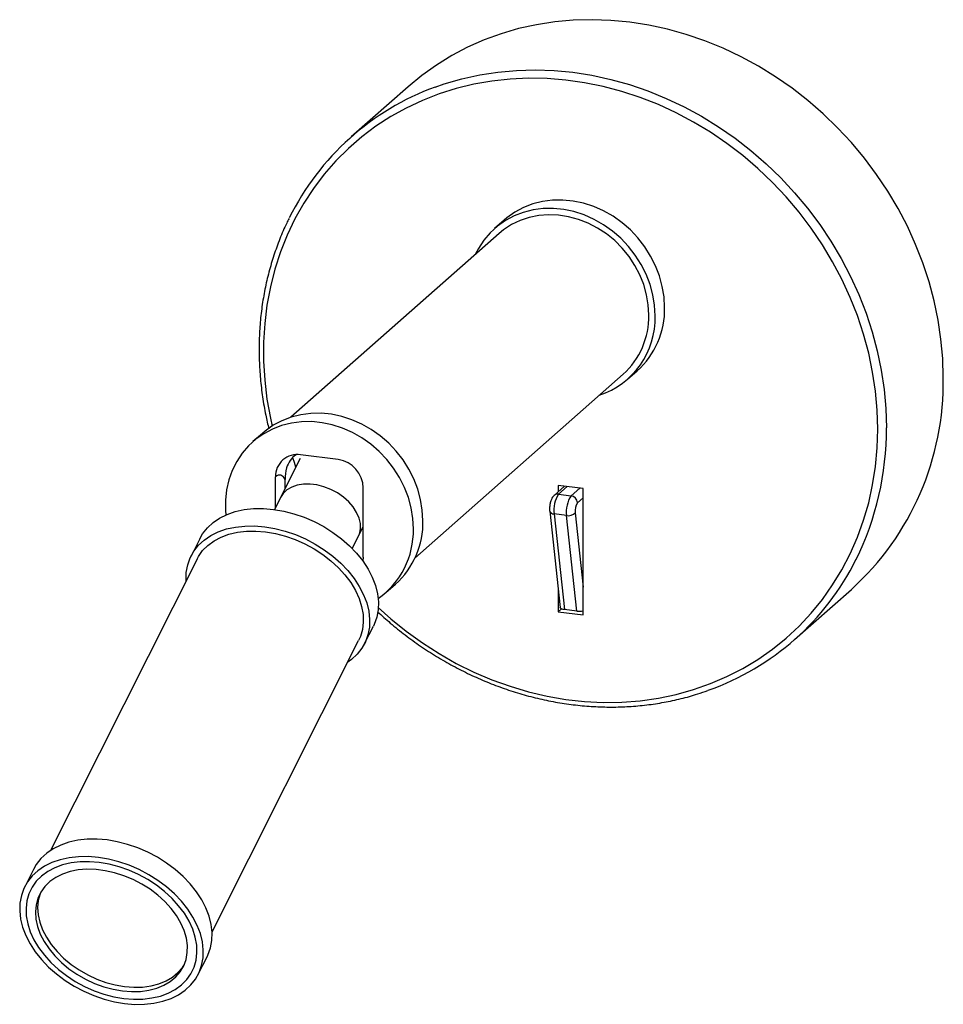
# Paper-space layout '_Dimétrica' of a CAD drawing. Header units: millimetres. Extents: x -91 to 47, y -99 to 48.
import ezdxf

# ---------------------------------------------------------------- set-up
doc = ezdxf.new("R2010")
doc.units = ezdxf.units.MM

psp = doc.layouts.new('_Dimétrica')

# ---------------------------------------------------------------- linework, layer by layer
at = {"color": 7, "linetype": 'Continuous', "lineweight": 25}
for p, q in [((-33.07, 37.5), (-41.56, 30.02)), ((-18.76, 17.6), (-20.17, 16.35)), ((-19.51, 15.6), (-50.6, -11.82)), ((-32.08, -32.82), (-0.99, -5.4)), ((-0.33, -6.15), (1.08, -4.9)), ((-54.82, -14.21), (-56.24, -15.45)), ((-43.51, -18.11), (-49.12, -17.4)), ((-49.18, -17.94), (-53.02, -25.57)), ((-52.86, -25.26), (-52.86, -20.7)), ((-51.45, -22.45), (-51.45, -21.09)), ((-6.97, -22.45), (-10.71, -21.98)), ((-10.71, -21.98), (-10.71, -22.95)), ((-39.77, -32.7), (-39.77, -22.35)), ((-9.74, -22.1), (-11.29, -23.46)), ((-10.63, -23.27), (-8.75, -23.51)), ((-6.97, -41.31), (-6.97, -22.45)), ((-11.96, -25.8), (-10.41, -40.2)), ((-9.44, -26.47), (-11.31, -26.24)), ((-11.31, -26.24), (-9.77, -40.51)), ((-7.9, -40.74), (-9.44, -26.47)), ((-41.41, -31.41), (-39.77, -28.15)), ((-64.17, -29.93), (-65.47, -32.52)), ((-64.58, -32.97), (-86.46, -76.47)), ((-39.77, -32.7), (-39.82, -33.3)), ((-36.39, -37.95), (-34.98, -36.71)), ((-10.71, -37.44), (-10.71, -40.84)), ((24.59, -44.98), (33.07, -37.5)), ((-10.21, -40.4), (-10.71, -40.84)), ((-10.71, -40.84), (-6.97, -41.31)), ((-7.9, -40.74), (-9.77, -40.51)), ((-39.57, -45.56), (-38.26, -42.96)), ((-62.34, -88.6), (-40.46, -45.11)), ((-88.99, -79.26), (-90.29, -81.86)), ((-64.39, -94.89), (-63.08, -92.3))]:
    psp.add_line(p, q, dxfattribs=at)
at = {"color": 8, "linetype": 'Continuous', "lineweight": 25}
for p, q in [((-9.36, -22.15), (-10.63, -23.27)), ((-8.75, -23.51), (-7.48, -22.39)), ((-6.97, -23.82), (-7.82, -24.57)), ((-8.16, -26.05), (-6.97, -37.14))]:
    psp.add_line(p, q, dxfattribs=at)
at = {"color": 7, "linetype": 'Continuous', "lineweight": 25, "flags": 128}
for points in [[(46.77, -5.89), (46.69, -3.04), (46.43, -0.17), (46, 2.7), (45.41, 5.56), (44.65, 8.4), (43.73, 11.21), (42.65, 13.97), (41.41, 16.69), (40.03, 19.34), (38.49, 21.93), (36.82, 24.43), (35.01, 26.85), (33.07, 29.17), (31.01, 31.38), (28.84, 33.47), (26.57, 35.45), (24.2, 37.29), (21.74, 39), (19.2, 40.57), (16.59, 41.99), (13.91, 43.25), (11.19, 44.36), (8.43, 45.31), (5.64, 46.09), (2.82, 46.7), (0, 47.14), (-2.82, 47.41), (-5.64, 47.51), (-8.43, 47.43), (-11.19, 47.18), (-13.91, 46.76), (-16.59, 46.17), (-19.2, 45.41), (-21.74, 44.48), (-24.2, 43.39), (-26.57, 42.14), (-28.84, 40.74), (-31.01, 39.19), (-33.07, 37.5)], [(5.19, 4.58), (5.11, 6.15), (4.85, 7.71), (4.43, 9.27), (3.85, 10.78), (3.11, 12.25), (2.23, 13.64), (1.22, 14.94), (0.08, 16.14), (-1.16, 17.22), (-2.5, 18.17), (-3.92, 18.97), (-5.39, 19.62), (-6.91, 20.11), (-8.45, 20.44), (-10, 20.59), (-11.53, 20.57), (-13.03, 20.37), (-14.48, 20.01), (-15.85, 19.48), (-17.15, 18.79), (-18.34, 17.95), (-18.76, 17.6)], [(3.78, 3.33), (3.69, 4.9), (3.44, 6.47), (3.02, 8.02), (2.44, 9.54), (1.7, 11), (0.82, 12.39), (-0.2, 13.69), (-1.33, 14.89), (-2.58, 15.97), (-3.92, 16.92), (-5.33, 17.72), (-6.81, 18.38), (-8.33, 18.87), (-9.87, 19.19), (-11.41, 19.34), (-12.94, 19.32), (-14.44, 19.12), (-15.89, 18.76), (-17.27, 18.23), (-18.56, 17.54), (-19.76, 16.7), (-20.83, 15.72), (-21.78, 14.61), (-22.59, 13.39), (-23.08, 12.46)], [(2.84, 3.45), (2.76, 4.97), (2.5, 6.48), (2.08, 7.98), (1.5, 9.44), (0.76, 10.85), (-0.12, 12.18), (-1.13, 13.42), (-2.26, 14.54), (-3.49, 15.55), (-4.81, 16.42), (-6.21, 17.14), (-7.65, 17.71), (-9.13, 18.11), (-10.63, 18.34), (-12.12, 18.4), (-13.58, 18.28), (-15, 18), (-16.36, 17.54), (-17.64, 16.93), (-18.83, 16.16), (-19.51, 15.6)], [(-30.87, -27.22), (-30.96, -25.66), (-31.21, -24.09), (-31.63, -22.54), (-32.21, -21.02), (-32.95, -19.56), (-33.83, -18.17), (-34.84, -16.86), (-35.98, -15.66), (-37.23, -14.58), (-38.57, -13.64), (-39.98, -12.83), (-41.46, -12.18), (-42.97, -11.69), (-44.51, -11.37), (-46.06, -11.22), (-47.59, -11.24), (-49.09, -11.43), (-50.54, -11.8), (-51.92, -12.33), (-53.21, -13.01), (-54.4, -13.86), (-54.82, -14.21)], [(-32.28, -28.47), (-32.37, -26.91), (-32.62, -25.34), (-33.04, -23.78), (-33.63, -22.27), (-34.36, -20.8), (-35.24, -19.41), (-36.26, -18.11), (-37.4, -16.91), (-38.64, -15.83), (-39.98, -14.88), (-41.4, -14.08), (-42.87, -13.43), (-44.39, -12.94), (-45.93, -12.62), (-47.47, -12.46), (-49.01, -12.49), (-50.5, -12.68), (-51.95, -13.04), (-53.33, -13.57), (-54.63, -14.26), (-55.82, -15.1), (-56.9, -16.08), (-57.85, -17.19), (-58.66, -18.42), (-59.32, -19.74), (-59.82, -21.16), (-60.16, -22.63), (-60.33, -24.16), (-60.33, -25.72), (-60.27, -26.38)], [(-49.85, -19.27), (-50.04, -18.57), (-50.3, -17.86)], [(-51.45, -21.09), (-51.59, -20.85), (-51.75, -20.66), (-51.92, -20.53), (-52.09, -20.45), (-52.28, -20.43), (-52.47, -20.46), (-52.67, -20.56), (-52.86, -20.7)], [(-64.17, -29.93), (-63.74, -29.2), (-63.04, -28.31), (-62.19, -27.53), (-61.21, -26.86), (-60.09, -26.31), (-58.87, -25.88), (-57.55, -25.59), (-56.15, -25.44), (-54.68, -25.42), (-53.18, -25.55)], [(-53.18, -25.55), (-51.65, -25.81), (-50.11, -26.2), (-48.59, -26.72), (-47.1, -27.37), (-45.66, -28.13), (-44.29, -28.99), (-43.01, -29.95), (-41.83, -30.98), (-40.77, -32.09), (-39.85, -33.25), (-39.06, -34.46), (-38.43, -35.68), (-37.96, -36.92), (-37.65, -38.15), (-37.52, -39.36), (-37.55, -40.53), (-37.76, -41.65), (-38.14, -42.71), (-38.26, -42.96)], [(-66.21, -36.22), (-66.22, -36.12), (-66.18, -34.95), (-65.97, -33.83), (-65.59, -32.77), (-65.05, -31.79), (-64.35, -30.91), (-63.5, -30.13), (-62.51, -29.45), (-61.4, -28.9), (-60.17, -28.48), (-58.85, -28.19), (-57.45, -28.04), (-55.99, -28.02), (-54.48, -28.14)], [(-64.58, -32.97), (-64.37, -32.59), (-63.74, -31.7), (-62.96, -30.92), (-62.04, -30.24), (-60.99, -29.69), (-59.82, -29.26), (-58.56, -28.96), (-57.21, -28.8), (-55.8, -28.78), (-54.35, -28.89)], [(-54.48, -28.14), (-52.95, -28.4), (-51.42, -28.8), (-49.89, -29.32), (-48.4, -29.96), (-46.97, -30.72), (-45.6, -31.59), (-44.32, -32.54), (-43.14, -33.58), (-42.08, -34.69), (-41.15, -35.85), (-40.37, -37.05), (-39.73, -38.28), (-39.26, -39.52), (-38.96, -40.75), (-38.82, -41.96), (-38.86, -43.13), (-39.07, -44.25), (-39.45, -45.31), (-39.99, -46.28), (-40.69, -47.17), (-41.54, -47.95), (-42.09, -48.35)], [(-54.35, -28.89), (-52.87, -29.15), (-51.39, -29.53), (-49.92, -30.05), (-48.49, -30.69), (-47.11, -31.44), (-45.8, -32.29), (-44.59, -33.23), (-43.48, -34.26), (-42.5, -35.34), (-41.65, -36.48), (-40.95, -37.65), (-40.4, -38.84), (-40.02, -40.04), (-39.81, -41.22), (-39.77, -42.37), (-39.9, -43.47), (-40.2, -44.52), (-40.46, -45.11)], [(-9.77, -40.51), (-9.93, -40.48), (-10.07, -40.45), (-10.19, -40.4), (-10.29, -40.35), (-10.36, -40.3), (-10.4, -40.24), (-10.41, -40.2)], [(-63.08, -92.3), (-62.96, -92.05), (-62.58, -90.99), (-62.37, -89.87), (-62.34, -88.7), (-62.47, -87.49), (-62.78, -86.26), (-63.25, -85.02), (-63.88, -83.79), (-64.67, -82.59), (-65.59, -81.43), (-66.65, -80.32), (-67.83, -79.28), (-69.11, -78.33), (-70.48, -77.46), (-71.92, -76.7), (-73.41, -76.06), (-74.93, -75.54), (-76.47, -75.14), (-78, -74.88), (-79.5, -74.76), (-80.97, -74.78), (-82.37, -74.93), (-83.69, -75.22), (-84.91, -75.64), (-86.03, -76.2), (-87.01, -76.87), (-87.86, -77.65), (-88.56, -78.54), (-88.99, -79.26)], [(-75.38, -99.27), (-73.87, -99.4), (-72.41, -99.38), (-71.01, -99.23), (-69.69, -98.93), (-68.46, -98.51), (-67.35, -97.96), (-66.36, -97.29), (-65.51, -96.51), (-64.81, -95.62), (-64.27, -94.64), (-63.89, -93.59), (-63.68, -92.47), (-63.64, -91.29), (-63.78, -90.09), (-64.08, -88.85), (-64.55, -87.62), (-65.19, -86.39), (-65.97, -85.19), (-66.9, -84.03), (-67.96, -82.92), (-69.14, -81.88), (-70.42, -80.92), (-71.79, -80.06), (-73.23, -79.3), (-74.71, -78.66), (-76.24, -78.13), (-77.77, -77.74), (-79.3, -77.48), (-80.81, -77.36), (-82.27, -77.37), (-83.67, -77.53), (-85, -77.82), (-86.22, -78.24), (-87.33, -78.79), (-88.32, -79.46), (-89.17, -80.25), (-89.87, -81.13), (-90.41, -82.11), (-90.79, -83.16), (-91, -84.29), (-91.04, -85.46), (-90.9, -86.67), (-90.6, -87.9), (-90.13, -89.14), (-89.49, -90.36), (-88.71, -91.56), (-87.78, -92.73), (-86.72, -93.83), (-85.54, -94.87), (-84.26, -95.83), (-82.89, -96.69), (-81.46, -97.45), (-79.97, -98.1), (-78.44, -98.62), (-76.91, -99.01), (-75.38, -99.27)], [(-75.51, -98.52), (-74.06, -98.64), (-72.65, -98.61), (-71.3, -98.45), (-70.04, -98.16), (-68.87, -97.73), (-67.82, -97.17), (-66.9, -96.5), (-66.12, -95.71), (-65.49, -94.83), (-65.02, -93.86), (-64.72, -92.81), (-64.59, -91.7), (-64.63, -90.55), (-64.84, -89.37), (-65.22, -88.18), (-65.77, -86.99), (-66.47, -85.82), (-67.32, -84.68), (-68.3, -83.59), (-69.41, -82.57), (-70.62, -81.63), (-71.93, -80.78), (-73.31, -80.03), (-74.74, -79.39), (-76.21, -78.87), (-77.69, -78.49), (-79.17, -78.23), (-80.62, -78.12), (-82.03, -78.14), (-83.38, -78.3), (-84.64, -78.6), (-85.81, -79.03), (-86.86, -79.58), (-87.78, -80.26), (-88.56, -81.04), (-89.19, -81.93), (-89.66, -82.9), (-89.96, -83.94), (-90.09, -85.05), (-90.05, -86.2), (-89.84, -87.38), (-89.46, -88.57), (-88.91, -89.76), (-88.21, -90.93), (-87.36, -92.07), (-86.38, -93.16), (-85.27, -94.18), (-84.06, -95.12), (-82.75, -95.98), (-81.37, -96.73), (-79.94, -97.37), (-78.47, -97.88), (-76.99, -98.27), (-75.51, -98.52)], [(-75.51, -98.52), (-74.06, -98.64), (-72.65, -98.61), (-71.3, -98.45), (-70.04, -98.16), (-68.87, -97.73), (-67.82, -97.17), (-66.9, -96.5), (-66.12, -95.71), (-65.49, -94.83), (-65.02, -93.86), (-64.72, -92.81), (-64.59, -91.7), (-64.63, -90.55), (-64.84, -89.37), (-65.22, -88.18), (-65.77, -86.99), (-66.47, -85.82), (-67.32, -84.68), (-68.3, -83.59), (-69.41, -82.57), (-70.62, -81.63), (-71.93, -80.78), (-73.31, -80.03), (-74.74, -79.39), (-76.21, -78.87), (-77.69, -78.49), (-79.17, -78.23), (-80.62, -78.12), (-82.03, -78.14), (-83.38, -78.3), (-84.64, -78.6), (-85.81, -79.03), (-86.86, -79.58), (-87.78, -80.26), (-88.56, -81.04), (-89.19, -81.93), (-89.66, -82.9), (-89.96, -83.94), (-90.09, -85.05), (-90.05, -86.2), (-89.84, -87.38), (-89.46, -88.57), (-88.91, -89.76), (-88.21, -90.93), (-87.36, -92.07), (-86.38, -93.16), (-85.27, -94.18), (-84.06, -95.12), (-82.75, -95.98), (-81.37, -96.73), (-79.94, -97.37), (-78.47, -97.88), (-76.99, -98.27), (-75.51, -98.52)], [(-75.72, -97.39), (-74.35, -97.5), (-73.03, -97.47), (-71.77, -97.3), (-70.6, -96.99), (-69.53, -96.55), (-68.58, -95.99), (-67.76, -95.32), (-67.09, -94.54), (-66.57, -93.66), (-66.21, -92.71), (-66.03, -91.69), (-66.01, -90.62), (-66.17, -89.51), (-66.5, -88.39), (-66.99, -87.27), (-67.64, -86.16), (-68.43, -85.09), (-69.36, -84.07), (-70.41, -83.11), (-71.57, -82.24), (-72.81, -81.45), (-74.13, -80.78), (-75.49, -80.21), (-76.88, -79.77), (-78.27, -79.46), (-79.65, -79.29), (-81, -79.25), (-82.29, -79.35), (-83.51, -79.59), (-84.63, -79.97), (-85.64, -80.46), (-86.53, -81.08), (-87.28, -81.81), (-87.87, -82.64), (-88.31, -83.56), (-88.58, -84.55), (-88.68, -85.6), (-88.61, -86.69), (-88.37, -87.8), (-87.96, -88.92), (-87.39, -90.04), (-86.66, -91.13), (-85.8, -92.18), (-84.81, -93.17), (-83.7, -94.09), (-82.5, -94.92), (-81.22, -95.65), (-79.88, -96.27), (-78.5, -96.78), (-77.11, -97.15), (-75.72, -97.39)], [(-87.89, -82.66), (-87.99, -82.91), (-88.26, -83.9), (-88.36, -84.95), (-88.28, -86.04), (-88.04, -87.15), (-87.63, -88.27), (-87.06, -89.39), (-86.34, -90.48), (-85.47, -91.53), (-84.48, -92.52), (-83.38, -93.44), (-82.17, -94.27), (-80.89, -95), (-79.55, -95.62), (-78.18, -96.13), (-76.78, -96.5), (-75.39, -96.74)], [(-75.39, -96.74), (-74.02, -96.85), (-72.7, -96.82), (-71.44, -96.65), (-70.27, -96.34), (-69.2, -95.9), (-68.25, -95.34), (-67.43, -94.67), (-66.76, -93.89), (-66.47, -93.44)]]:
    psp.add_lwpolyline(points, dxfattribs=at)
at = {"color": 8, "linetype": 'Continuous', "lineweight": 25, "flags": 128}
for points in [[(-29.02, 37.46), (-27.68, 37.92), (-25.07, 38.68), (-22.4, 39.28), (-19.68, 39.7), (-16.92, 39.95), (-14.12, 40.02), (-11.31, 39.93), (-8.49, 39.66), (-5.66, 39.22), (-2.85, 38.6), (-0.05, 37.82), (2.71, 36.88), (5.43, 35.77), (8.1, 34.5), (10.71, 33.09), (13.25, 31.52), (15.71, 29.81), (18.08, 27.97), (20.36, 25.99), (22.53, 23.89), (24.59, 21.68), (26.52, 19.37), (28.33, 16.95), (30.01, 14.45), (31.54, 11.86), (32.93, 9.21), (34.16, 6.49), (35.25, 3.72), (36.17, 0.92), (36.93, -1.92), (37.52, -4.78), (37.94, -7.65), (38.2, -10.52), (38.29, -13.38)], [(37, -13.57), (36.91, -10.74), (36.66, -7.9), (36.23, -5.07), (35.64, -2.24), (34.88, 0.57), (33.96, 3.35), (32.88, 6.08), (31.65, 8.77), (30.26, 11.39), (28.73, 13.94), (27.06, 16.41), (25.25, 18.79), (23.32, 21.07), (21.27, 23.24), (19.11, 25.3), (16.84, 27.23), (14.48, 29.04), (12.03, 30.71), (9.51, 32.23), (6.91, 33.61), (4.26, 34.83), (1.56, 35.89), (-1.19, 36.79), (-3.96, 37.52), (-6.74, 38.09), (-9.54, 38.49), (-12.33, 38.71), (-15.11, 38.76), (-17.87, 38.63), (-20.59, 38.34), (-23.27, 37.87), (-25.89, 37.23), (-28.46, 36.43), (-30.94, 35.46), (-33.35, 34.33), (-35.67, 33.04), (-37.88, 31.6), (-39.99, 30.02), (-41.98, 28.29), (-43.85, 26.43), (-45.59, 24.44), (-47.19, 22.34), (-48.65, 20.12), (-49.96, 17.79), (-51.12, 15.37), (-52.12, 12.87), (-52.96, 10.29), (-53.63, 7.64), (-54.14, 4.93), (-54.48, 2.18), (-54.65, -0.61), (-54.65, -3.43), (-54.48, -6.27), (-54.14, -9.11), (-53.63, -11.94), (-53.37, -13.12)], [(-37.53, -40.21), (-35.67, -41.87), (-33.35, -43.74), (-30.94, -45.48), (-28.46, -47.08), (-25.89, -48.53), (-23.27, -49.83), (-20.59, -50.97), (-17.87, -51.95), (-15.11, -52.77), (-12.33, -53.42), (-9.54, -53.9), (-6.74, -54.21), (-3.96, -54.35), (-1.19, -54.31), (1.56, -54.1), (4.26, -53.72), (6.91, -53.16), (9.51, -52.44), (12.03, -51.55), (14.48, -50.5), (16.84, -49.3), (19.11, -47.93), (21.27, -46.42), (23.32, -44.76), (25.25, -42.97), (27.06, -41.04), (28.73, -38.99), (30.26, -36.83), (31.65, -34.56), (32.88, -32.18), (33.96, -29.72), (34.88, -27.18), (35.64, -24.56), (36.23, -21.88), (36.66, -19.15), (36.91, -16.38), (37, -13.57)], [(-40.51, -29.63), (-40.35, -29.24), (-40.19, -28.48), (-40.2, -27.68), (-40.4, -26.84), (-40.76, -26.01), (-41.28, -25.19), (-41.95, -24.42), (-42.74, -23.71), (-43.64, -23.09), (-44.61, -22.57), (-45.64, -22.17), (-46.68, -21.9), (-47.71, -21.77), (-48.7, -21.78), (-49.62, -21.94), (-50.45, -22.23), (-51.16, -22.65), (-51.73, -23.18), (-52.12, -23.78)]]:
    psp.add_lwpolyline(points, dxfattribs=at)
at = {"color": 7, "linetype": 'Continuous', "lineweight": 25}
for centre, radius, start, end in [((-15.59, 0.57), 39.26, 110.0084, 153.7635), ((-7.26, 4.35), 12.46, 312.0598, 1.0759), ((-8.4, 3.02), 12.18, 288.4006, 1.4761), ((-8.88, 3.28), 11.73, 312.2824, 0.8533), ((5.05, -6.58), 41.72, 312.1859, 0.9498), ((-49.61, -20.62), 3.26, 81.3986, 181.4206), ((-44.14, -22.44), 4.37, 1.0587, 81.7605), ((-7.13, -25.64), 4.22, 145.8943, 188.141), ((-5.26, -25.88), 4.22, 145.8943, 188.141), ((-8.91, -24.59), 1.09, 1.0587, 81.7605), ((-6.07, -25.75), 2.11, 145.8943, 188.141), ((-9.18, -25.1), 1.4, 259.5079, 317.1189), ((-43.32, -27.46), 12.46, 312.0598, 1.0759), ((-44.63, -28.74), 12.34, 304.9621, 1.2272), ((-1.39, -15.53), 39.26, 289.4877, 333.5032), ((-7.56, -38.05), 2.71, 262.7551, 282.6427)]:
    psp.add_arc(centre, radius, start, end, dxfattribs=at)
at = {"color": 8, "linetype": 'Continuous', "lineweight": 25}
for centre, radius, start, end in [((-5.41, -13.67), 43.7, 333.6695, 0.3825), ((-10.74, -24.1), 0.834, 81.8417, 130.6502), ((-11.34, -25.58), 0.661, 200.054, 272.702)]:
    psp.add_arc(centre, radius, start, end, dxfattribs=at)
at = {"color": 7, "linetype": 'Continuous', "lineweight": 25}
for points, knots in [([(-50.84, 17.85), (-50.96, 17.62), (-51.47, 16.63), (-52.24, 14.8), (-53.13, 12.36), (-53.87, 9.86), (-54.47, 7.3), (-54.91, 4.69), (-55.2, 2.04), (-55.33, -0.64), (-55.32, -3.34), (-55.15, -6.06), (-54.82, -8.78), (-54.4, -11.28), (-54.02, -12.86), (-53.86, -13.54)], [0, 0, 0, 0, 0.025258, 0.10806, 0.190881, 0.273721, 0.356581, 0.439462, 0.522362, 0.605282, 0.688219, 0.771172, 0.85414, 0.937121, 1, 1, 1, 1]), ([(-49.77, -17.44), (-49.8, -17.46), (-50.18, -17.62), (-50.72, -18.27), (-51.35, -19.47), (-51.41, -20.5), (-51.45, -21.09)], [0, 0, 0, 0, 0.024642, 0.298678, 0.594579, 1, 1, 1, 1]), ([(-11.29, -23.46), (-11.37, -23.55), (-11.54, -23.73), (-11.73, -24.09), (-11.88, -24.54), (-11.97, -25.09), (-11.99, -25.51), (-11.97, -25.74), (-11.96, -25.8)], [0, 0, 0, 0, 0.1484791, 0.3093805, 0.517872, 0.7218026, 0.9230476, 1, 1, 1, 1]), ([(-37.64, -40.82), (-37.01, -41.39), (-35.68, -42.6), (-33.53, -44.31), (-31.23, -45.98), (-28.84, -47.51), (-26.4, -48.92), (-23.89, -50.19), (-21.34, -51.32), (-18.74, -52.31), (-16.11, -53.15), (-13.45, -53.84), (-10.78, -54.38), (-8.1, -54.76), (-5.42, -54.99), (-2.75, -55.07), (-0.1, -54.99), (2.52, -54.75), (5.11, -54.36), (7.65, -53.81), (9.83, -53.22), (11.14, -52.75), (11.64, -52.57)], [0, 0, 0, 0, 0.045703, 0.096993, 0.148282, 0.199571, 0.250858, 0.302143, 0.353425, 0.404704, 0.455978, 0.507248, 0.558511, 0.609766, 0.661013, 0.712251, 0.763477, 0.814692, 0.865895, 0.917085, 0.968261, 1, 1, 1, 1])]:
    psp.add_open_spline(points, degree=3, knots=knots, dxfattribs=at)

doc.saveas('drawing.dxf')
